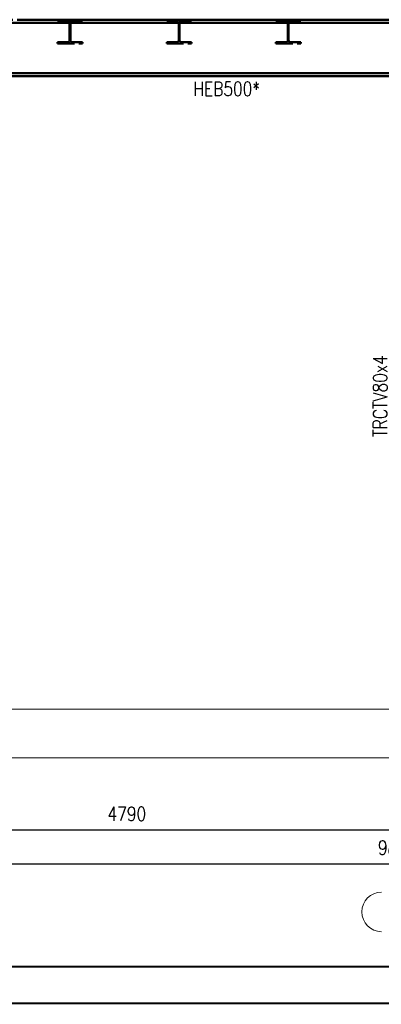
# Paper-space layout 'Layout1' of a CAD drawing. Extents: x -2 to 1033, y -36 to 596.
# Tile 22 of 64: x 420 to 484, y 0 to 174. Entities that reach past the tile are written whole.
import ezdxf
from ezdxf.enums import TextEntityAlignment as Align

# ---------------------------------------------------------------- set-up
doc = ezdxf.new("R2010")
doc.units = 0
for name, pattern in [('ACAD_ISO02W100', [15, 12, -3]), ('ACAD_ISO04W100', [30.5, 24, -3, 0.5, -3]), ('HP_01_CER_B', [8, 5, -1, 1, -1])]:
    doc.linetypes.add(name, pattern=pattern)
doc.layers.get('0').update_dxf_attribs({"linetype": 'CONTINUOUS'})
doc.layers.get('DEFPOINTS').update_dxf_attribs({"color": 132, "linetype": 'CONTINUOUS'})
doc.layers.add('RAMECEK_HP', color=251, linetype='CONTINUOUS')
for name, color, linetype, lineweight in [('SS_1.ET-HALA_TaO-PODLAHA', 9, 'CONTINUOUS', 13), ('SS_1.ET-HALA_TaO-RASTR', 7, 'HP_01_CER_B', 13), ('SS_2.ET-HALA_TaO-MOULDSHOP-HLAVNI_NOSNIK', 32, 'CONTINUOUS', 50), ('SS_2.ET-HALA_TaO-MOULDSHOP-PODLAH.NOSNIK', 160, 'CONTINUOUS', 50), ('SS_2.ET-HALA_TaO-MOULDSHOP-PODLAHA_LEM', 140, 'CONTINUOUS', 50), ('SS_KOTY', 3, 'CONTINUOUS', 25), ('SS_POPIS_PROFILU', 13, 'CONTINUOUS', 25), ('SS_POPIS_PROFILU_S355', 2, 'CONTINUOUS', 35)]:
    doc.layers.add(name, color=color, linetype=linetype, lineweight=lineweight)
doc.styles.add('ROMANS', font='romans.shx', dxfattribs={"width": 0.8})
doc.styles.add('romans.shx', font='romans.shx', dxfattribs={"height": 5})
doc.dimstyles.new('A-1_(2.5)_50AS', dxfattribs={"dimtxt": 2.5, "dimasz": 2, "dimexe": 1, "dimexo": 2, "dimgap": 0, "dimtad": 0, "dimdec": 1, "dimlfac": 50, "dimrnd": 1, "dimtxsty": 'ROMANS', "dimblk1": 'OBLIQUE', "dimblk2": 'OBLIQUE', "dimsah": 1, "dimcen": 2, "dimclrd": 256, "dimclre": 256, "dimclrt": 256, "dimadec": 1, "dimazin": 2, "dimtfac": 0.714286, "dimtdec": 1, "dimtmove": 0, "dimatfit": 3, "dimldrblk": 'OPEN', "dimfxl": 1, "dimtvp": 1.142857, "dimtfill": 1, "dimtolj": 1, "dimlwd": -1, "dimlwe": -1, "dimarcsym": 0})

# ---------------------------------------------------------------- blocks, each defined once
blk = doc.blocks.new('*U6')
at = {"layer": 'RAMECEK_HP', "lineweight": 35, "const_width": 0.35}
for points in [[(0, 594), (0, 0), (841, 0), (841, 594)], [(6.5, 587.5), (6.5, 6.5), (834.5, 6.5), (834.5, 587.5)]]:
    blk.add_lwpolyline(points, close=True, dxfattribs=at)
at = {"layer": 'DEFPOINTS', "style": 'ROMANS', "width": 0.8}
blk.add_attdef('TISK', text='', height=10, dxfattribs=at).set_placement((841, -33), align=Align.RIGHT)
blk = doc.blocks.new('_Oblique')
at = {"color": 0, "linetype": 'ByBlock', "lineweight": -2}
blk.add_line((-0.5, -0.5), (0.5, 0.5), dxfattribs=at)
blk = doc.blocks.new('*D29')
at = {"layer": 'DEFPOINTS', "color": 0, "transparency": 16777216}
for p in [(391.46, 52.09, -56359.8), (487.26, 52.09, -56357.6), (487.26, 30.68)]:
    blk.add_point(p, dxfattribs=at)
at = {"layer": 'SS_KOTY', "transparency": 16777216}
for p, q in [((391.46, 50.09), (391.46, 29.68)), ((487.26, 50.09), (487.26, 29.68)), ((391.46, 30.68), (487.26, 30.68))]:
    blk.add_line(p, q, dxfattribs=at)
at = {"layer": 'SS_KOTY', "transparency": 16777216, "xscale": 2, "yscale": 2, "zscale": 2, "rotation": 180}
blk.add_blockref('_Oblique', (391.46, 30.68), dxfattribs=at)
at = {"layer": 'SS_KOTY', "transparency": 16777216, "xscale": 2, "yscale": 2, "zscale": 2}
blk.add_blockref('_Oblique', (487.26, 30.68), dxfattribs=at)
at = {"layer": 'SS_KOTY', "transparency": 16777216, "insert": (439.36, 33.54), "char_height": 2.5, "attachment_point": 5, "style": 'ROMANS', "bg_fill": 3, "box_fill_scale": 1.1, "bg_fill_color": 256, "bg_fill_true_color": 13158600, "bg_fill_transparency": 0}
blk.add_mtext('\\A1;4790', dxfattribs=at)
blk = doc.blocks.new('_OPEN')
at = {"color": 0, "linetype": 'ByBlock'}
for p, q in [((-1, 0.167), (0, 0)), ((0, 0), (-1, -0.167)), ((0, 0), (-1, 0))]:
    blk.add_line(p, q, dxfattribs=at)
blk = doc.blocks.new('*D33')
at = {"layer": 'DEFPOINTS', "color": 0, "transparency": 16777216}
for p in [(388.46, 52.89, -56356.8), (586.06, 52.89, -56356.8), (586.06, 24.68)]:
    blk.add_point(p, dxfattribs=at)
at = {"layer": 'SS_KOTY', "transparency": 16777216}
for p, q in [((388.46, 50.89), (388.46, 23.68)), ((586.06, 50.89), (586.06, 23.68)), ((388.46, 24.68), (586.06, 24.68))]:
    blk.add_line(p, q, dxfattribs=at)
at = {"layer": 'SS_KOTY', "transparency": 16777216, "xscale": 2, "yscale": 2, "zscale": 2, "rotation": 180}
blk.add_blockref('_Oblique', (388.46, 24.68), dxfattribs=at)
at = {"layer": 'SS_KOTY', "transparency": 16777216, "xscale": 2, "yscale": 2, "zscale": 2}
blk.add_blockref('_Oblique', (586.06, 24.68), dxfattribs=at)
at = {"layer": 'SS_KOTY', "transparency": 16777216, "insert": (487.26, 27.54), "char_height": 2.5, "attachment_point": 5, "style": 'ROMANS', "bg_fill": 3, "box_fill_scale": 1.1, "bg_fill_color": 256, "bg_fill_true_color": 13158600, "bg_fill_transparency": 0}
blk.add_mtext('\\A1;9880', dxfattribs=at)

psp = doc.layouts.get("Layout1")

# ---------------------------------------------------------------- linework, layer by layer
at = {"layer": 'SS_1.ET-HALA_TaO-RASTR', "linetype": 'Continuous', "ltscale": 0.25}
psp.add_arc((484.4729, 16.1813), 3.5, 90, 270, dxfattribs=at)
at = {"layer": 'SS_2.ET-HALA_TaO-MOULDSHOP-HLAVNI_NOSNIK', "color": 7, "linetype": 'ACAD_ISO04W100', "ltscale": 0.25}
psp.add_line((586.0586, 174.0905), (388.4586, 174.0905), dxfattribs=at)
at = {"layer": 'SS_2.ET-HALA_TaO-MOULDSHOP-HLAVNI_NOSNIK', "color": 1, "linetype": 'Continuous', "ltscale": 0.25}
for p, q in [((388.4586, 173.5306), (586.0586, 173.5306)), ((420.3858, 174.0905), (446.4229, 174.0905)), ((447.3129, 174.0905), (473.3501, 174.0905)), ((474.2401, 174.0905), (500.2772, 174.0905)), ((586.0586, 164.6506), (388.4586, 164.6506)), ((390.2386, 164.0905), (586.0586, 164.0905))]:
    psp.add_line(p, q, dxfattribs=at)
at = {"layer": 'SS_2.ET-HALA_TaO-MOULDSHOP-PODLAH.NOSNIK', "color": 3, "linetype": 'ACAD_ISO02W100', "ltscale": 0.25}
for p, q in [((427.0986, 174.0905), (427.0986, 173.8706)), ((427.0986, 173.8706), (428.8686, 173.8706)), ((429.2286, 173.1906), (429.2286, 173.5105)), ((429.3686, 173.1906), (429.2286, 173.1906)), ((429.2286, 173.0491), (429.2286, 173.1906)), ((429.2286, 172.9905), (429.2286, 173.0491)), ((429.2286, 172.9905), (429.3686, 172.9905)), ((429.2286, 170.4705), (429.2286, 172.9905)), ((429.3686, 173.5105), (429.3686, 173.1906)), ((429.3686, 173.1906), (429.3686, 173.0491)), ((429.3686, 173.0491), (429.3686, 172.9905)), ((429.3686, 172.9905), (429.3686, 170.4705)), ((429.7286, 173.8706), (431.4986, 173.8706)), ((431.4986, 173.8706), (431.4986, 174.0905)), ((446.4186, 174.0905), (446.4186, 173.8706)), ((446.4186, 173.8706), (448.1886, 173.8706)), ((448.5486, 173.1906), (448.5486, 173.5105)), ((448.6886, 173.1906), (448.5486, 173.1906)), ((448.5486, 173.0491), (448.5486, 173.1906)), ((448.5486, 172.9905), (448.5486, 173.0491)), ((448.5486, 172.9905), (448.6886, 172.9905)), ((448.5486, 170.4705), (448.5486, 172.9905)), ((448.6886, 173.5105), (448.6886, 173.1906)), ((448.6886, 173.1906), (448.6886, 173.0491)), ((448.6886, 173.0491), (448.6886, 172.9905)), ((448.6886, 172.9905), (448.6886, 170.4705)), ((449.0486, 173.8706), (450.8186, 173.8706)), ((450.8186, 173.8706), (450.8186, 174.0905)), ((465.7386, 174.0905), (465.7386, 173.8706)), ((465.7386, 173.8706), (467.5086, 173.8706)), ((467.8686, 173.1906), (467.8686, 173.5105)), ((468.0086, 173.1906), (467.8686, 173.1906)), ((467.8686, 173.0491), (467.8686, 173.1906)), ((467.8686, 172.9905), (467.8686, 173.0491)), ((467.8686, 172.9905), (468.0086, 172.9905)), ((467.8686, 170.4705), (467.8686, 172.9905)), ((468.0086, 173.5105), (468.0086, 173.1906)), ((468.0086, 173.1906), (468.0086, 173.0491)), ((468.0086, 173.0491), (468.0086, 172.9905)), ((468.0086, 172.9905), (468.0086, 170.4705)), ((468.3686, 173.8706), (470.1386, 173.8706)), ((470.1386, 173.8706), (470.1386, 174.0905)), ((428.8686, 170.1105), (427.0986, 170.1105)), ((427.0986, 170.1105), (427.0986, 169.8905)), ((427.0986, 169.8905), (431.4986, 169.8905)), ((431.4986, 170.1105), (429.7286, 170.1105)), ((431.4986, 169.8905), (431.4986, 170.1105)), ((448.1886, 170.1105), (446.4186, 170.1105)), ((446.4186, 170.1105), (446.4186, 169.8905)), ((446.4186, 169.8905), (450.8186, 169.8905)), ((450.8186, 170.1105), (449.0486, 170.1105)), ((450.8186, 169.8905), (450.8186, 170.1105)), ((467.5086, 170.1105), (465.7386, 170.1105)), ((465.7386, 170.1105), (465.7386, 169.8905)), ((465.7386, 169.8905), (470.1386, 169.8905)), ((470.1386, 170.1105), (468.3686, 170.1105)), ((470.1386, 169.8905), (470.1386, 170.1105))]:
    psp.add_line(p, q, dxfattribs=at)
at = {"layer": 'SS_2.ET-HALA_TaO-MOULDSHOP-PODLAH.NOSNIK', "color": 3, "linetype": 'ACAD_ISO02W100', "ltscale": 0.25, "extrusion": (-1.83697e-16, 3.06162e-16, -1)}
for centre, start, end in [((-428.8686, 173.5105), 90, 180), ((-429.7286, 173.5105), 0, 90), ((-448.1886, 173.5105), 90, 180), ((-449.0486, 173.5105), 0, 90), ((-467.5086, 173.5105), 90, 180), ((-468.3686, 173.5105), 0, 90), ((-428.8686, 170.4705), 180, 270), ((-429.7286, 170.4705), 270, 0), ((-448.1886, 170.4705), 180, 270), ((-449.0486, 170.4705), 270, 0), ((-467.5086, 170.4705), 180, 270), ((-468.3686, 170.4705), 270, 0)]:
    psp.add_arc(centre, 0.36, start, end, dxfattribs=at)
at = {"layer": 'SS_2.ET-HALA_TaO-MOULDSHOP-PODLAHA_LEM', "color": 7, "linetype": 'ACAD_ISO04W100', "ltscale": 0.25}
psp.add_line((586.0586, 174.0905), (388.4586, 174.0905), dxfattribs=at)

# ---------------------------------------------------------------- block references
at = {"layer": 'RAMECEK_HP'}
psp.add_blockref('*U6', (0, 0), dxfattribs=at)

# ---------------------------------------------------------------- texts
at = {"layer": 'SS_POPIS_PROFILU', "color": 13, "style": 'romans.shx', "width": 0.8}
psp.add_text('TRCTV80x4', height=2.5, rotation=90, dxfattribs=at).set_placement((485.4586, 100.2273))
at = {"layer": 'SS_POPIS_PROFILU_S355', "color": 2, "style": 'romans.shx', "width": 0.8}
psp.add_text('HEB500*', height=2.5, dxfattribs=at).set_placement((451.1243, 160.5887))

# ---------------------------------------------------------------- next in the draw order: dimensions: what is measured, and where the dimension line sits
at = {"layer": 'SS_KOTY'}
dim = psp.add_linear_dim(base=(487.2586, 30.6813), p1=(391.4586, 52.0906, -56359.8), p2=(487.2586, 52.0906, -56357.6), dimstyle='A-1_(2.5)_50AS', dxfattribs=at)
dim.commit()
dim.dimension.update_dxf_attribs({"geometry": '*D29', "text_midpoint": (439.3586, 33.5385)})

# ---------------------------------------------------------------- next in the draw order: dimensions: what is measured, and where the dimension line sits
dim = psp.add_linear_dim(base=(586.0586, 24.6813), p1=(388.4586, 52.8906, -56356.8), p2=(586.0586, 52.8906, -56356.8), dimstyle='A-1_(2.5)_50AS', dxfattribs=at)
dim.commit()
dim.dimension.update_dxf_attribs({"geometry": '*D33', "text_midpoint": (487.2586, 27.5385)})

# ---------------------------------------------------------------- next in the draw order: linework, layer by layer
at = {"layer": 'SS_1.ET-HALA_TaO-PODLAHA', "ltscale": 0.25}
for p, q in [((601.5658, 52.0906), (364.0637, 52.0906)), ((364.0637, 43.4545), (601.5658, 43.4545))]:
    psp.add_line(p, q, dxfattribs=at)

doc.saveas('drawing.dxf')
